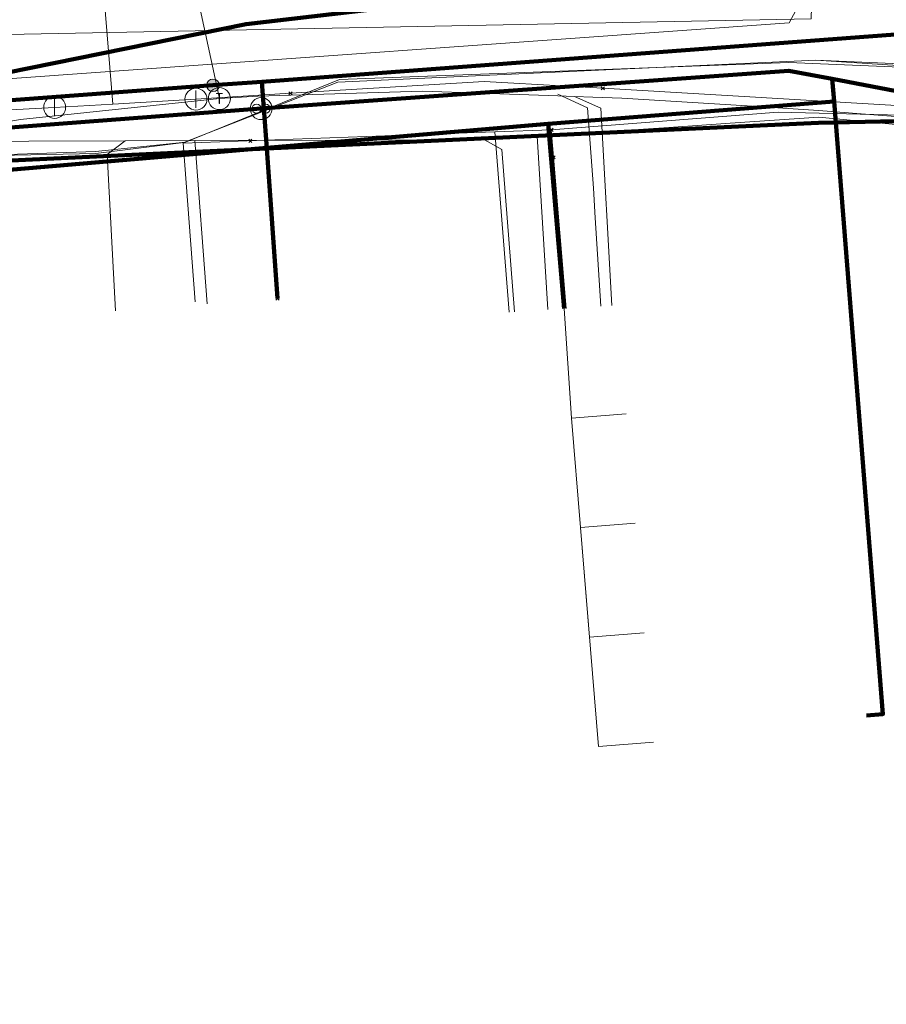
# Model space of a CAD drawing. Extents: x 152558 to 154479, y 462974 to 463683.
# Tile 109 of 256: x 153012 to 153028, y 463646 to 463664. Entities that reach past the tile are written whole.
import ezdxf
from ezdxf.enums import TextEntityAlignment as Align
from ezdxf.lldxf.tags import DXFTag

# ---------------------------------------------------------------- set-up
doc = ezdxf.new("R2010")
doc.units = 0
doc.header["$LTSCALE"] = 0.2
doc.layers.get('0').update_dxf_attribs({"linetype": 'CONTINUOUS'})
for name, color, linetype, lineweight in [('B-RO-KL-DATA_COAXIAAL_17_ZIGGO BV-G', 90, 'KL-DATA-N', 18), ('B-RO-KL-DATA_COAXIAAL_7_ZIGGO BV-G', 90, 'KL-DATA-N', 18), ('B-RO-KL-DATA_DUCT_ZIGGO BV-G', 90, 'CONTINUOUS', 100), ('B-RO-KL-DATA_EUROFIBER NEDERLAND BV-G', 90, 'KL-DATA-N', 18), ('B-RO-KL-DATA_HULPSTUK_KPN BV-S', 90, 'CONTINUOUS', 25), ('B-RO-KL-DATA_HULPSTUK_REGGEFIBER OPERATOR BV-S', 90, 'CONTINUOUS', 25), ('B-RO-KL-DATA_HULPSTUK_ZIGGO BV-S', 90, 'CONTINUOUS', 25), ('B-RO-KL-DATA_KABELBED_KPN BV-G', 90, 'CONTINUOUS', 100), ('B-RO-KL-DATA_KABELBED_ZIGGO BV-G', 90, 'CONTINUOUS', 100), ('B-RO-KL-DATA_REGGEFIBER OPERATOR BV-G', 90, 'KL-DATA-N', 18), ('B-RO-KL-DATA_STEDIN NETBEHEER BV-G', 90, 'KL-DATA-N', 18), ('B-RO-KL-ET_LS_400 V_STEDIN NETBEHEER BV-G', 190, 'KL-LS-N', 18), ('B-RO-KL-GAS_LD_HULPSTUK_STEDIN NETBEHEER BV-S', 50, 'CONTINUOUS', 25), ('B-RO-KL-GAS_LD_PE_110_0.1 BAR_STEDIN NETBEHEER BV-G', 50, 'KL-GAS-LD-N', 18), ('B-RO-KL-GAS_LD_PE_32_0.1 BAR_STEDIN NETBEHEER BV-G', 50, 'KL-GAS-LD-N', 18), ('B-RO-KL-GAS_LD_PVC_160_0.1 BAR_STEDIN NETBEHEER BV-G', 50, 'KL-GAS-LD-N', 18), ('B-RO-KL-WATER_150_VITENS-G', 170, 'KL-WATER-N', 18), ('B-RO-KL-WATER_HULPSTUK_VITENS-S', 170, 'CONTINUOUS', 25)]:
    doc.layers.add(name, color=color, linetype=linetype, lineweight=lineweight)
doc.styles.add('NLCS-ISO', font='NLCS-ISO.ttf')
tags = doc.linetypes.add('KL-DATA-N', pattern='A,4,-1,[101,NLCS.SHX,S=0.5,R=0,X=0,Y=0],-1,4,-1,["D",Standard,S=1,R=0,X=-0.25,Y=-0.5],-1.5', length=12.5).pattern_tags.tags
tags[18] = DXFTag(74, 10)
tags = doc.linetypes.add('KL-GAS-LD-N', pattern='A,4,-1,[69,NLCS.SHX,S=0.5,R=0,X=0,Y=0],-1,4,-1,["L",Standard,S=1,R=0,X=0.25,Y=-0.5],-2', length=13).pattern_tags.tags
tags[18] = DXFTag(74, 10)
tags = doc.linetypes.add('KL-LS-N', pattern='A,4,-1,[103,NLCS.SHX,S=0.75,R=0,X=0,Y=0],-1,4,-1,["L",Standard,S=1,R=0,X=0,Y=-0.5],-2', length=13).pattern_tags.tags
tags[18] = DXFTag(74, 10)
doc.linetypes.add('KL-WATER-N', pattern='A,7,-0.5,[168,NLCS.SHX,S=0.75,R=0,X=0.75,Y=0],-2', length=9.5)

# ---------------------------------------------------------------- blocks, each defined once
blk = doc.blocks.new('SKL-WTB_HULP_T STUK-SO')
at = {"color": 0, "linetype": 'ByBlock', "lineweight": 18}
blk.add_circle((0, 0), 1, dxfattribs=at)
at = {"color": 0, "linetype": 'ByBlock', "lineweight": -2, "style": 'NLCS-ISO'}
blk.add_text('T', height=1, dxfattribs=at).set_placement((0, 0), align=Align.MIDDLE_CENTER)
at = {"color": 0, "linetype": 'ByBlock', "lineweight": 18, "style": 'NLCS-ISO', "flags": 1}
for tag, p in [('TYPE', (1.5, 0)), ('LABEL', (1.5, -1.5)), ('OMSCHRIJVING', (1.5, -3))]:
    blk.add_attdef(tag, p, '', height=1, dxfattribs=at)
blk = doc.blocks.new('SKL-WTB_HULP_OVERLENGTE-SO')
at = {"color": 0, "linetype": 'ByBlock', "lineweight": 18}
for centre, radius in [((0, 0), 1), ((-0.417, 0), 0.417), ((0.417, 0), 0.417)]:
    blk.add_circle(centre, radius, dxfattribs=at)
at = {"color": 0, "linetype": 'ByBlock', "lineweight": 18, "style": 'NLCS-ISO', "flags": 1}
for tag, p in [('TYPE', (1.5, 0)), ('LABEL', (1.5, -1.5)), ('OMSCHRIJVING', (1.5, -3))]:
    blk.add_attdef(tag, p, '', height=1, dxfattribs=at)
blk = doc.blocks.new('SKL-WTB_HULP_OVERIG-SO')
at = {"color": 0, "linetype": 'ByBlock', "lineweight": 18}
for points in [[(-0.141, 0.141), (0.141, -0.141)], [(0.141, 0.141), (-0.141, -0.141)]]:
    blk.add_lwpolyline(points, dxfattribs=at)
at = {"color": 0, "linetype": 'ByBlock', "lineweight": 18, "style": 'NLCS-ISO', "flags": 1}
for tag, p in [('TYPE', (1.5, 0)), ('LABEL', (1.5, -1.5)), ('OMSCHRIJVING', (1.5, -3))]:
    blk.add_attdef(tag, p, '', height=1, dxfattribs=at)
blk = doc.blocks.new('SKL-WTB_HULP_AFSLUITER-SO')
at = {"color": 0, "linetype": 'ByBlock', "lineweight": 18}
blk.add_lwpolyline([(0, 0.8), (0, -0.8)], dxfattribs=at)
blk.add_circle((0, 0), 1, dxfattribs=at)
at = {"color": 0, "linetype": 'ByBlock', "lineweight": 18, "style": 'NLCS-ISO', "flags": 1}
for tag, p in [('TYPE', (1.5, 0)), ('LABEL', (1.5, -1.5)), ('OMSCHRIJVING', (1.5, -3))]:
    blk.add_attdef(tag, p, '', height=1, dxfattribs=at)
blk = doc.blocks.new('SKL-WTB_HULP_MOF-SO')
at = {"linetype": 'ByBlock', "lineweight": 18}
h = blk.add_hatch(color=0, dxfattribs=at)
h.dxf.hatch_style = 1
h.paths.add_polyline_path([(-0.5625, 0, 1), (0.5625, 0, 1)])
at = {"color": 0, "linetype": 'ByBlock', "lineweight": 18}
blk.add_circle((0, 0), 0.5625, dxfattribs=at)
at = {"color": 0, "linetype": 'ByBlock', "lineweight": 18, "style": 'NLCS-ISO', "flags": 1}
for tag, p in [('TYPE', (1.5, 0)), ('LABEL', (1.5, -1.5)), ('OMSCHRIJVING', (1.5, -3))]:
    blk.add_attdef(tag, p, '', height=1, dxfattribs=at)

msp = doc.modelspace()

# ---------------------------------------------------------------- linework, layer by layer
at = {"layer": 'B-RO-KL-DATA_COAXIAAL_17_ZIGGO BV-G', "flags": 128}
msp.add_lwpolyline([(153160.016, 463588.509), (153159.218, 463588.664), (153159.199, 463588.566), (153159.167, 463588.403), (153158.909, 463587.097), (153158.866, 463586.877), (153157.308, 463578.986), (153157.296, 463578.988), (153157.067, 463579.034), (153156.817, 463579.084), (153151.914, 463580.054), (153151.244, 463580.186), (153151.03, 463580.228), (153151.095, 463580.542), (153151.136, 463580.742), (153151.344, 463580.701), (153151.942, 463583.771), (153152.64, 463587.358), (153152.645, 463587.386), (153154.022, 463594.355), (153155.253, 463600.593), (153155.216, 463600.6), (153155.538, 463602.168), (153158.885, 463618.455), (153157.938, 463618.814), (153157.763, 463618.88), (153157.758, 463618.882), (153154.011, 463620.303), (153153.73, 463620.409), (153144.478, 463624.001), (153139.625, 463625.885), (153139.441, 463625.956), (153134.037, 463628.036), (153132.731, 463628.539), (153122.855, 463632.34), (153122.758, 463632.09), (153119.632, 463633.301), (153119.727, 463633.546), (153112.624, 463636.304), (153112.527, 463636.054), (153112.246, 463636.163), (153111.757, 463636.64), (153111.158, 463637.226), (153104.683, 463639.638), (153099.058, 463641.733), (153097.654, 463642.256), (153095.211, 463643.166), (153095.179, 463643.064), (153094.01, 463643.517), (153090.734, 463644.785), (153084.809, 463647.079), (153079.428, 463649.162), (153075.435, 463650.707), (153072.718, 463651.759), (153070.344, 463652.652), (153069.041, 463653.142), (153066.3, 463654.118), (153063.215, 463655.216), (153060.805, 463656.024), (153055.349, 463657.279), (153055.057, 463657.346), (153052.416, 463657.909), (153047.476, 463658.962), (153045.781, 463659.323), (153039.816, 463660.345), (153038.302, 463660.518), (153034.515, 463660.95), (153030.771, 463661.662), (153029.51, 463661.902), (153026.598, 463662.456), (153025.807, 463662.606), (153022.86, 463662.421), (153016.207, 463661.917), (153010.568, 463661.49), (153009.717, 463661.426), (153008.897, 463676.179), (153011.629, 463677.639), (153011.189, 463681.119), (153011.053, 463682.194)], dxfattribs=at)
at = {"layer": 'B-RO-KL-DATA_COAXIAAL_7_ZIGGO BV-G', "flags": 128}
for points in [[(153006.287, 463637.496), (153006.264, 463637.685), (153005.852, 463640.957), (153004.314, 463653.152), (153003.381, 463660.555), (153004.263, 463660.666), (153007.033, 463660.562), (153007.119, 463660.478), (153007.258, 463660.2), (153007.359, 463660.533), (153007.37, 463660.549), (153008.291, 463660.515), (153009.434, 463660.613), (153010.196, 463660.678), (153016.723, 463661.237), (153021.432, 463661.64), (153021.72, 463658.276), (153021.852, 463656.28), (153022.017, 463654.287), (153023.014, 463654.366)], [(153006.287, 463637.496), (153006.264, 463637.685), (153005.852, 463640.957), (153004.314, 463653.152), (153003.381, 463660.555), (153004.263, 463660.666), (153007.033, 463660.562), (153007.119, 463660.478), (153007.258, 463660.2), (153007.359, 463660.533), (153007.37, 463660.549), (153008.291, 463660.515), (153009.434, 463660.613), (153010.196, 463660.678), (153016.723, 463661.237), (153021.432, 463661.64), (153021.72, 463658.276), (153021.852, 463656.28), (153022.017, 463654.287), (153022.182, 463652.294), (153023.179, 463652.373)], [(153006.287, 463637.496), (153006.264, 463637.685), (153005.852, 463640.957), (153004.314, 463653.152), (153003.381, 463660.555), (153004.263, 463660.666), (153007.033, 463660.562), (153007.119, 463660.478), (153007.258, 463660.2), (153007.359, 463660.533), (153007.37, 463660.549), (153008.291, 463660.515), (153009.434, 463660.613), (153010.196, 463660.678), (153016.723, 463661.237), (153021.432, 463661.64), (153021.72, 463658.276), (153021.852, 463656.28), (153022.849, 463656.36)], [(153006.287, 463637.496), (153006.264, 463637.685), (153005.852, 463640.957), (153004.314, 463653.152), (153003.381, 463660.555), (153004.263, 463660.666), (153007.033, 463660.562), (153007.119, 463660.478), (153007.258, 463660.2), (153007.359, 463660.533), (153007.37, 463660.549), (153008.291, 463660.515), (153009.434, 463660.613), (153010.196, 463660.678), (153016.723, 463661.237), (153021.432, 463661.64), (153021.72, 463658.276), (153021.852, 463656.28), (153022.017, 463654.287), (153022.347, 463650.301), (153023.344, 463650.383)]]:
    msp.add_lwpolyline(points, dxfattribs=at)
at = {"layer": 'B-RO-KL-DATA_DUCT_ZIGGO BV-G', "flags": 128}
for points in [[(152984.568, 463655.317), (152995.094, 463659.083), (152996.415, 463659.681), (152998.38, 463659.928), (153003.332, 463660.942), (153009.717, 463661.426), (153016.207, 463661.917), (153025.807, 463662.606), (153026.598, 463662.456), (153029.51, 463661.902), (153030.771, 463661.662), (153034.515, 463660.95), (153038.302, 463660.518), (153039.816, 463660.345), (153045.781, 463659.323), (153047.476, 463658.962), (153052.416, 463657.909), (153055.349, 463657.279), (153060.805, 463656.024), (153066.3, 463654.118), (153070.344, 463652.652), (153075.435, 463650.707)], [(152984.568, 463655.317), (152995.094, 463659.083), (152996.415, 463659.681), (152998.38, 463659.928), (153003.332, 463660.942), (153009.717, 463661.426), (153016.207, 463661.917), (153025.807, 463662.606), (153026.598, 463662.456), (153029.51, 463661.902), (153030.771, 463661.662), (153034.515, 463660.95), (153038.302, 463660.518), (153039.816, 463660.345), (153045.781, 463659.323), (153047.476, 463658.962), (153052.416, 463657.909), (153055.349, 463657.279), (153060.805, 463656.024), (153066.3, 463654.118), (153070.344, 463652.652), (153075.435, 463650.707)], [(153075.435, 463650.707), (153070.344, 463652.652), (153066.3, 463654.118), (153060.805, 463656.024), (153055.349, 463657.279), (153052.416, 463657.909), (153047.476, 463658.962), (153045.781, 463659.323), (153039.816, 463660.345), (153038.302, 463660.518), (153034.515, 463660.95), (153030.771, 463661.662), (153029.51, 463661.902), (153026.598, 463662.456), (153025.807, 463662.606), (153016.207, 463661.917), (153009.717, 463661.426), (153003.332, 463660.942), (152998.38, 463659.928), (152996.415, 463659.681), (152995.094, 463659.083), (152984.568, 463655.317)], [(153075.435, 463650.707), (153070.344, 463652.652), (153066.3, 463654.118), (153060.805, 463656.024), (153055.349, 463657.279), (153052.416, 463657.909), (153047.476, 463658.962), (153045.781, 463659.323), (153039.816, 463660.345), (153038.302, 463660.518), (153034.515, 463660.95), (153030.771, 463661.662), (153029.51, 463661.902), (153026.598, 463662.456), (153025.807, 463662.606), (153016.207, 463661.917), (153009.717, 463661.426), (153003.332, 463660.942), (152998.38, 463659.928), (152996.415, 463659.681), (152995.094, 463659.083), (152984.568, 463655.317)], [(152984.568, 463655.317), (152995.094, 463659.083), (152996.415, 463659.681), (152998.38, 463659.928), (153003.332, 463660.942), (153003.381, 463660.555), (153004.263, 463660.666), (153007.033, 463660.562), (153007.155, 463660.406), (153007.258, 463660.2), (153007.37, 463660.549), (153008.291, 463660.515), (153009.434, 463660.613), (153010.196, 463660.678), (153021.432, 463661.64), (153026.631, 463662.044), (153026.598, 463662.456), (153029.51, 463661.902), (153037.283, 463661.406), (153043.92, 463660.567), (153050.495, 463659.331)], [(153058.668, 463657.173), (153058.323, 463657.282), (153056.985, 463657.704), (153050.495, 463659.331), (153043.92, 463660.567), (153037.283, 463661.406), (153029.51, 463661.902), (153026.598, 463662.456), (153026.631, 463662.044), (153021.432, 463661.64), (153010.196, 463660.678), (153009.434, 463660.613), (153008.291, 463660.515), (153007.37, 463660.549), (153007.258, 463660.2), (153007.155, 463660.406), (153007.033, 463660.562), (153004.263, 463660.666), (153003.381, 463660.555), (153003.332, 463660.942), (152998.38, 463659.928), (152996.415, 463659.681), (152995.094, 463659.083), (152984.568, 463655.317)], [(153007.958, 463660.955), (153007.52, 463660.777), (153007.37, 463660.549), (153008.291, 463660.515), (153009.434, 463660.613), (153010.196, 463660.678), (153021.432, 463661.64), (153026.631, 463662.044), (153026.598, 463662.456), (153029.51, 463661.902), (153030.771, 463661.662), (153034.515, 463660.95), (153038.302, 463660.518), (153039.816, 463660.345), (153045.781, 463659.323), (153047.476, 463658.962), (153052.416, 463657.909), (153055.349, 463657.279), (153060.805, 463656.024), (153066.3, 463654.118), (153070.344, 463652.652), (153075.435, 463650.707)], [(153075.435, 463650.707), (153070.344, 463652.652), (153066.3, 463654.118), (153060.805, 463656.024), (153055.349, 463657.279), (153052.416, 463657.909), (153047.476, 463658.962), (153045.781, 463659.323), (153039.816, 463660.345), (153038.302, 463660.518), (153034.515, 463660.95), (153030.771, 463661.662), (153029.51, 463661.902), (153026.598, 463662.456), (153026.631, 463662.044), (153021.432, 463661.64), (153010.196, 463660.678), (153009.434, 463660.613), (153008.291, 463660.515), (153007.37, 463660.549), (153007.52, 463660.777), (153007.958, 463660.955)], [(153075.435, 463650.707), (153070.344, 463652.652), (153066.3, 463654.118), (153060.805, 463656.024), (153055.349, 463657.279), (153052.416, 463657.909), (153047.476, 463658.962), (153045.781, 463659.323), (153039.816, 463660.345), (153038.302, 463660.518), (153034.515, 463660.95), (153030.771, 463661.662), (153029.51, 463661.902), (153026.598, 463662.456), (153026.631, 463662.044), (153021.432, 463661.64), (153010.196, 463660.678), (153009.434, 463660.613), (153008.291, 463660.515), (153007.37, 463660.549), (153007.52, 463660.777), (153007.958, 463660.955)], [(153050.495, 463659.331), (153043.92, 463660.567), (153037.283, 463661.406), (153029.51, 463661.902), (153026.598, 463662.456), (153026.631, 463662.044), (153021.432, 463661.64), (153010.196, 463660.678)], [(153075.435, 463650.707), (153070.344, 463652.652), (153066.3, 463654.118), (153060.805, 463656.024), (153055.349, 463657.279), (153052.416, 463657.909), (153047.476, 463658.962), (153045.781, 463659.323), (153039.816, 463660.345), (153038.302, 463660.518), (153034.515, 463660.95), (153030.771, 463661.662), (153029.51, 463661.902), (153026.598, 463662.456), (153026.631, 463662.044), (153021.432, 463661.64), (153010.196, 463660.678)]]:
    msp.add_lwpolyline(points, dxfattribs=at)
at = {"layer": 'B-RO-KL-DATA_EUROFIBER NEDERLAND BV-G', "flags": 128}
msp.add_lwpolyline([(153121.5, 463384.9), (153118.7, 463385.3), (153112.3, 463387), (153111.1, 463387.4), (153110.2, 463388.1), (153110.6, 463390.3), (153112.1, 463396.3), (153113.1, 463402.8), (153113.3, 463406.2), (153112.9, 463407.3), (153112.9, 463413.6), (153112, 463421.3), (153109.9, 463428.3), (153107.1, 463435.7), (153103.8, 463442.4), (153099.1, 463449.1), (153096, 463452.3), (153095, 463454.7), (153091.2, 463458.4), (153090.7, 463459.4), (153088.4, 463461), (153067.9, 463474.2), (153053.1, 463483.3), (153038.5, 463492.6), (153043.8, 463501), (153043.8, 463501.4), (153037.9, 463505.5), (153029.7, 463510.5), (153009.1, 463523.3), (153002.1, 463528), (152977.7, 463543.5), (152974.3, 463546.2), (152971.2, 463550.5), (152969, 463555.7), (152968.3, 463559.4), (152966.8, 463570.2), (152964.1, 463591.5), (152962.6, 463604.2), (152960.9, 463617.6), (152960.6, 463619.3), (152959.2, 463630.8), (152957.4, 463644.6), (152957.3, 463646.4), (152961.1, 463649), (152966, 463650.4), (152979, 463654.6), (152994.9, 463659.6), (152998.1, 463658.9), (153005.8, 463659.7), (153008.3, 463661), (153013.2, 463661.1), (153014.8, 463661.3), (153017.6, 463662.4), (153026.3, 463662.8), (153030.7, 463662.6), (153037.6, 463661.8), (153046.8, 463660.4), (153057.3, 463657.7), (153068.9, 463653.5), (153083.7, 463647.9), (153094.5, 463643.5), (153097.3, 463642.9), (153103.9, 463640.4), (153111.5, 463636.9), (153126.6, 463631.2), (153152.7, 463621), (153154.4, 463620.5), (153156.3, 463619.7), (153157.9, 463618.3), (153158.4, 463617.1), (153158, 463614.3), (153158, 463614), (153158.3, 463613.7), (153163.5, 463612.2), (153164.6, 463612.6), (153165.6, 463614.8), (153167, 463615.6), (153168.6, 463615.3), (153187.9, 463610), (153271.4, 463587.6), (153289.4, 463583), (153318.1, 463575.1), (153319.2, 463574.9), (153319.4, 463573.8), (153318.8, 463570), (153319.2, 463569.4), (153320, 463569.1), (153326.4, 463567.3), (153327, 463568.4), (153327.6, 463571.1), (153329, 463572.2), (153329.4, 463572.2), (153356.9, 463564.7), (153365.6, 463562.5), (153366, 463562.5), (153368.7, 463561.9), (153371.2, 463561), (153372.2, 463560.9), (153381.9, 463558.3), (153386.8, 463556.9), (153429.8, 463545.3), (153435.7, 463543.5), (153486.6, 463529.8), (153500.6, 463525.9), (153520.2, 463521), (153578.3, 463505.3), (153611.1, 463496.7), (153617.8, 463494.8), (153679.4, 463478.2), (153685.9, 463476.3), (153687.1, 463475), (153687.5, 463473.8), (153686.8, 463471.6), (153686.4, 463469.8), (153686.8, 463469.3), (153687.4, 463470.1), (153687.5, 463472.1), (153692.084, 463495.773)], dxfattribs=at)
at = {"layer": 'B-RO-KL-DATA_KABELBED_KPN BV-G', "flags": 128}
for points in [[(153081.305, 463651.544), (153063.948, 463657.396), (153053.971, 463660.286), (153050.558, 463661.119), (153041.934, 463662.866), (153039.253, 463663.194), (153035.691, 463663.63), (153031.149, 463664.186), (153026.12, 463664.649), (153015.932, 463663.455), (153007.611, 463661.766), (153007.558, 463661.755), (153006.049, 463661.62), (153005.745, 463661.593), (153005.603, 463661.562), (153004.938, 463661.415), (153000.013, 463660.327)], [(153035.488, 463662.681), (153030.919, 463663.213), (153030.415, 463663.265), (153029.284, 463663.331), (153028.151, 463663.296), (153016.221, 463662.407), (153015.331, 463662.341), (153008.24, 463661.813), (153007.739, 463661.775), (153007.611, 463661.766), (153006.613, 463661.694), (153006.612, 463661.694)], [(153035.488, 463662.681), (153035.311, 463661.851), (153030.586, 463661.75), (153026.349, 463661.658), (153025.156, 463661.602), (153016.308, 463661.189), (153008.3, 463660.816), (153003.644, 463660.459), (153003.512, 463660.449), (153000, 463660.179), (152998.997, 463660.103), (152998.528, 463660.067), (152998.064, 463659.897), (152992.775, 463657.954), (152990.566, 463657.143)], [(153016.504, 463658.458), (153016.308, 463661.189), (153016.221, 463662.407), (153015.331, 463662.341)]]:
    msp.add_lwpolyline(points, dxfattribs=at)
at = {"layer": 'B-RO-KL-DATA_KABELBED_ZIGGO BV-G', "flags": 128}
for points in [[(153026.598, 463662.456), (153025.807, 463662.606), (153016.207, 463661.917)], [(153026.631, 463662.044), (153026.598, 463662.456)], [(153026.598, 463662.456), (153029.51, 463661.902)], [(153026.631, 463662.044), (153021.432, 463661.64)], [(153027.222, 463650.867), (153027.521, 463650.891), (153026.631, 463662.044)], [(153016.207, 463661.917), (153009.717, 463661.426)], [(153021.432, 463661.64), (153010.196, 463660.678)], [(153021.432, 463661.64), (153021.72, 463658.276)]]:
    msp.add_lwpolyline(points, dxfattribs=at)
at = {"layer": 'B-RO-KL-DATA_REGGEFIBER OPERATOR BV-G', "flags": 128}
for points in [[(153140, 463381), (153138.4, 463380.7), (153121.4, 463384.1), (153118.7, 463385.3), (153117.1, 463385.7), (153112.3, 463387), (153111.1, 463387.4), (153110.2, 463388.1), (153110.6, 463390.3), (153112.1, 463396.3), (153112.9, 463401.5), (153113.1, 463402.8), (153113.3, 463406.2), (153112.9, 463407.3), (153112.9, 463411.3), (153112.9, 463413.6), (153112, 463421.3), (153109.9, 463428.3), (153107.4, 463434.8), (153107.1, 463435.7), (153103.8, 463442.4), (153103.5, 463442.9), (153099.1, 463449.1), (153096.6, 463452.6), (153095, 463454.7), (153092.7, 463456.9), (153091.2, 463458.4), (153090.7, 463459.4), (153088.4, 463461), (153082.5, 463464.8), (153082.1, 463465.1), (153076.7, 463468.6), (153069.4, 463473.2), (153067.6, 463473.8), (153060.6, 463478.7), (153053.1, 463483.3), (153044.5, 463488.8), (153038.5, 463492.6), (153038.9, 463493.3), (153043.2, 463500), (153043.8, 463501), (153043.8, 463501.4), (153040.5, 463503.7), (153037.9, 463505.5), (153029.7, 463510.5), (153009.1, 463523.3), (153002.1, 463528), (152991.4, 463534.8), (152977.7, 463543.5), (152974.3, 463546.2), (152971.2, 463550.5), (152969, 463555.7), (152968.3, 463559.4), (152966.8, 463570.2), (152966.5, 463572.7), (152966, 463577), (152965.4, 463581.3), (152964.9, 463585.6), (152964.4, 463589.9), (152964.1, 463591.5), (152962.6, 463604.2), (152960.7, 463618.5), (152960.6, 463619.3), (152959.1, 463631.7), (152958.8, 463633.6), (152957.4, 463644.6), (152957.4, 463645.5), (152957.3, 463646.4), (152957.8, 463646.6), (152959.3, 463646.9), (152959.9, 463647), (152960.4, 463646.6), (152960.4, 463646.9), (152960.4, 463648.3), (152961.1, 463649), (152966, 463650.4), (152979, 463654.6), (152994.9, 463659.6), (152996, 463659.4), (152998.1, 463658.9), (153003.5, 463659.5), (153005.8, 463659.7), (153008.3, 463661), (153013.2, 463661.1), (153014.8, 463661.3), (153017.6, 463662.4), (153026.3, 463662.8), (153030.8, 463662.5), (153037.6, 463661.8), (153046.8, 463660.4), (153057.3, 463657.7), (153063.3, 463655.5), (153083.7, 463647.9), (153094.5, 463643.5), (153096.2, 463643.1), (153097.3, 463642.9), (153098.1, 463642.6), (153103.9, 463640.4), (153106.4, 463639.2), (153113, 463636.4), (153130.3, 463629.7), (153146.5, 463623.4), (153152.7, 463621), (153154.4, 463620.5), (153156.3, 463619.7), (153156.6, 463619.4), (153157.9, 463618.3), (153158.4, 463617.1), (153158, 463614.3), (153158, 463614), (153158.3, 463613.7), (153163.5, 463612.2), (153164.6, 463612.6), (153165.6, 463614.8), (153167, 463615.6), (153168.6, 463615.3), (153187.9, 463610), (153209.5, 463604.2), (153244.2, 463594.8), (153247.7, 463593.9), (153272.9, 463587.2), (153287.4, 463583.5), (153310.9, 463577.1), (153318.1, 463575.1), (153319.2, 463574.9), (153319.4, 463573.8), (153319, 463571.1), (153318.8, 463570), (153319.2, 463569.4), (153320, 463569.1), (153325.9, 463567.4), (153326.4, 463567.3), (153326.7, 463567.9), (153327, 463568.4), (153327.6, 463571.1), (153329, 463572.2), (153329.4, 463572.2), (153331.9, 463571.6), (153353.8, 463565.6), (153365.6, 463562.5), (153366, 463562.5), (153368.7, 463561.9), (153371.2, 463561), (153372.2, 463560.9), (153381.9, 463558.3), (153386.8, 463556.9), (153387.6, 463556.7), (153411.5, 463550.2), (153432.6, 463544.5), (153435.7, 463543.5), (153444.9, 463541), (153459.6, 463537.1), (153486.6, 463529.8), (153494.7, 463527.5), (153500.6, 463525.9), (153520.2, 463521), (153536.3, 463516.6), (153578.3, 463505.3), (153611.1, 463496.7), (153617.8, 463494.8), (153629.3, 463491.7), (153642.5, 463488.1), (153659.8, 463483.5), (153679.4, 463478.2), (153685.9, 463476.3), (153687.1, 463475), (153687.5, 463473.8), (153686.8, 463471.8), (153686.8, 463471.6), (153686.4, 463469.8), (153686.8, 463469.3), (153687.4, 463470.1), (153687.5, 463472.1), (153692.127, 463495.761)], [(152960.424, 463646.613), (152960.382, 463646.919), (152960.387, 463648.292), (152961.093, 463648.992), (152966.016, 463650.43), (152979.009, 463654.613), (152994.903, 463659.601), (152995.976, 463659.401), (152998.14, 463658.941), (153003.532, 463659.463), (153005.83, 463659.668), (153008.27, 463660.96), (153013.193, 463661.138), (153014.831, 463661.305), (153017.634, 463662.448), (153025.807, 463662.758), (153030.781, 463662.546), (153037.643, 463661.815), (153046.75, 463660.369), (153057.305, 463657.727), (153063.331, 463655.537), (153083.706, 463647.908), (153094.482, 463643.49), (153096.195, 463643.148), (153097.349, 463642.934), (153098.13, 463642.589), (153103.892, 463640.37), (153106.377, 463639.166), (153113.02, 463636.364), (153130.264, 463629.722), (153146.511, 463623.357), (153152.661, 463620.953), (153154.379, 463620.501), (153156.348, 463619.651), (153156.645, 463619.428), (153157.921, 463618.302), (153158.37, 463617.084), (153157.95, 463614.251), (153157.964, 463613.964), (153158.254, 463613.73), (153163.497, 463612.211), (153164.556, 463612.642), (153165.61, 463614.792), (153166.976, 463615.553), (153168.62, 463615.346), (153187.887, 463609.995), (153209.539, 463604.216), (153244.237, 463594.807), (153247.694, 463593.874), (153272.928, 463587.202), (153287.371, 463583.473), (153310.915, 463577.068), (153318.147, 463575.14), (153319.16, 463574.891), (153319.36, 463573.785), (153318.965, 463571.075), (153318.834, 463569.999), (153319.216, 463569.358), (153320.047, 463569.065), (153325.92, 463567.433), (153326.396, 463567.308)], [(153021.487, 463661.531), (153025.616, 463661.852), (153030.346, 463661.738), (153037.539, 463661.022)], [(153014.788, 463661.286), (153020.462, 463661.493)], [(153020.462, 463661.493), (153021.487, 463661.531)], [(153020.462, 463661.493), (153020.717, 463658.213)], [(153021.487, 463661.531), (153021.528, 463661.033), (153021.755, 463658.276)], [(153014.788, 463661.286), (153015.005, 463658.4)]]:
    msp.add_lwpolyline(points, dxfattribs=at)
at = {"layer": 'B-RO-KL-DATA_STEDIN NETBEHEER BV-G', "flags": 128}
for points in [[(153030.251, 463677.736), (153027.295, 463677.946), (153026.852, 463673.491), (153026.72, 463668.826), (153026.121, 463664.048), (153025.812, 463663.481), (153008.144, 463662.209), (152990.266, 463657.777), (152968.069, 463650.151), (152948.014, 463644.582), (152930.302, 463642.495), (152832.527, 463630.039), (152823.319, 463628.727), (152799, 463625.545), (152775.186, 463622.63), (152763.47, 463621.018), (152712.314, 463614.224), (152706.201, 463613.227), (152674.096, 463609.016), (152638.04, 463604.384), (152619.28, 463602.203)], [(153047.027, 463674.144), (153040.906, 463675.585), (153026.618, 463677.734), (153026.215, 463663.554), (153011.266, 463663.258)]]:
    msp.add_lwpolyline(points, dxfattribs=at)
at = {"layer": 'B-RO-KL-ET_LS_400 V_STEDIN NETBEHEER BV-G', "flags": 128}
for points in [[(152992.385, 463658.146), (152996.347, 463660.086), (153008.222, 463661.312), (153011.979, 463661.324), (153013.733, 463661.33), (153015.002, 463661.334), (153017.98, 463661.344), (153020.27, 463661.351), (153021.227, 463661.414), (153023.625, 463661.575), (153024.74, 463661.65), (153026.356, 463661.759), (153030.041, 463661.409), (153033.58, 463661.024), (153036.76, 463660.639), (153037.845, 463660.5), (153039.304, 463660.361), (153040.708, 463660.206), (153043.126, 463659.885), (153044.543, 463659.669), (153046.142, 463659.396), (153047.58, 463659.127), (153048.852, 463658.867), (153050.592, 463658.485), (153052.35, 463658.061), (153052.764, 463657.956), (153052.775, 463657.953), (153054.082, 463657.608), (153056.016, 463657.058), (153057.324, 463656.661), (153058.721, 463656.212), (153061.36, 463655.314), (153063.613, 463654.555), (153065.978, 463653.744), (153071.436, 463651.828), (153071.867, 463651.674), (153074.843, 463650.6), (153076.47, 463650.004), (153077.267, 463649.709), (153080.638, 463648.449), (153082.225, 463647.847), (153086.236, 463646.3), (153088.845, 463645.275), (153089.064, 463645.188), (153089.283, 463645.101), (153090.567, 463644.589), (153099.578, 463641.389), (153105.716, 463639.182), (153106.675, 463641.699), (153106.818, 463641.644)], [(153013.56, 463658.237), (153013.407, 463661.083), (153013.733, 463661.33)], [(153015.226, 463658.362), (153015.002, 463661.334)], [(153020.817, 463658.219), (153020.585, 463661.17), (153020.27, 463661.351)], [(153021.426, 463658.258), (153021.227, 463661.414)]]:
    msp.add_lwpolyline(points, dxfattribs=at)
at = {"layer": 'B-RO-KL-GAS_LD_PE_110_0.1 BAR_STEDIN NETBEHEER BV-G', "flags": 128}
msp.add_lwpolyline([(153011.999, 463678.289), (153012.034, 463677.886), (153015.447, 463662.099)], dxfattribs=at)
at = {"layer": 'B-RO-KL-GAS_LD_PE_32_0.1 BAR_STEDIN NETBEHEER BV-G', "flags": 128}
for points in [[(153021.604, 463662.179), (153022.147, 463661.931), (153022.255, 463660.471), (153022.285, 463659.93)], [(153021.909, 463662.139), (153022.385, 463661.923), (153022.587, 463658.331)], [(153022.285, 463659.93), (153022.387, 463658.318)]]:
    msp.add_lwpolyline(points, dxfattribs=at)
at = {"layer": 'B-RO-KL-GAS_LD_PVC_160_0.1 BAR_STEDIN NETBEHEER BV-G', "flags": 128}
for points in [[(153015.447, 463662.099), (153016.149, 463662.146), (153019.143, 463662.234), (153021.608, 463662.149), (153021.909, 463662.139), (153022.245, 463662.127), (153022.772, 463662.109), (153025.146, 463661.96), (153026.347, 463661.884), (153030.541, 463661.556), (153033.559, 463661.264), (153034.973, 463661.107), (153037.712, 463660.761), (153038.408, 463660.664), (153040.674, 463660.329), (153043.537, 463659.858), (153046.86, 463659.233), (153049.429, 463658.697), (153052.015, 463658.115), (153052.956, 463657.883), (153054.091, 463657.604), (153056.894, 463656.873), (153059.498, 463656.14), (153062.39, 463655.269), (153064.208, 463654.683), (153064.757, 463654.502), (153066.807, 463653.809), (153068.597, 463653.174), (153069.107, 463652.977), (153071.693, 463651.979), (153076.237, 463650.226), (153078.122, 463649.498), (153080.475, 463648.59), (153082.138, 463647.948), (153086.096, 463646.42), (153086.256, 463646.358), (153090.598, 463644.683), (153098.04, 463641.865), (153106.757, 463638.565)], [(152996.456, 463659.394), (152997.242, 463659.639), (153000, 463660.032), (153008.239, 463661.113), (153011.828, 463661.719), (153015.447, 463662.099)]]:
    msp.add_lwpolyline(points, dxfattribs=at)
at = {"layer": 'B-RO-KL-WATER_150_VITENS-G', "flags": 128}
for points in [[(153012.286, 463676.986), (153013.506, 463661.996)], [(153015.02, 463662.089), (153016.742, 463662.195), (153020.263, 463662.412), (153021.775, 463662.324), (153022.425, 463662.286), (153026.328, 463662.058), (153030.327, 463661.824), (153033.964, 463661.347), (153040.588, 463660.477), (153046.615, 463659.685), (153048.493, 463659.438), (153052.991, 463658.432), (153056.619, 463657.62)], [(153013.506, 463661.996), (153015.02, 463662.089)], [(153012.45, 463661.939), (153009.578, 463661.783), (152998.115, 463661.161), (152996.677, 463660.919)], [(153013.506, 463661.996), (153012.45, 463661.939)]]:
    msp.add_lwpolyline(points, dxfattribs=at)

# ---------------------------------------------------------------- block references
at = {"layer": 'B-RO-KL-DATA_HULPSTUK_KPN BV-S', "xscale": 0.2, "yscale": 0.2, "zscale": 0.2}
for name, p in [('SKL-WTB_HULP_MOF-SO', (153015.331, 463662.341)), ('SKL-WTB_HULP_OVERIG-SO', (153015.331, 463662.341)), ('SKL-WTB_HULP_OVERIG-SO', (153016.504, 463658.458))]:
    msp.add_blockref(name, p, dxfattribs=at)
at = {"layer": 'B-RO-KL-DATA_HULPSTUK_REGGEFIBER OPERATOR BV-S', "xscale": 0.2, "yscale": 0.2, "zscale": 0.2}
for p in [(153021.49, 463661.53), (153016.01, 463661.33), (153021.53, 463661.03)]:
    msp.add_blockref('SKL-WTB_HULP_OVERIG-SO', p, dxfattribs=at)
at = {"layer": 'B-RO-KL-DATA_HULPSTUK_ZIGGO BV-S', "xscale": 0.2, "yscale": 0.2, "zscale": 0.2}
msp.add_blockref('SKL-WTB_HULP_OVERLENGTE-SO', (153016.207, 463661.917), dxfattribs=at)
at = {"layer": 'B-RO-KL-GAS_LD_HULPSTUK_STEDIN NETBEHEER BV-S', "xscale": 0.2, "yscale": 0.2, "zscale": 0.2}
msp.add_blockref('SKL-WTB_HULP_T STUK-SO', (153015.447, 463662.099), dxfattribs=at)
at = {"layer": 'B-RO-KL-WATER_HULPSTUK_VITENS-S', "xscale": 0.2, "yscale": 0.2, "zscale": 0.2}
for name, p in [('SKL-WTB_HULP_AFSLUITER-SO', (153015.02, 463662.089)), ('SKL-WTB_HULP_OVERIG-SO', (153016.742, 463662.195)), ('SKL-WTB_HULP_OVERIG-SO', (153021.775, 463662.324)), ('SKL-WTB_HULP_OVERIG-SO', (153022.425, 463662.286)), ('SKL-WTB_HULP_AFSLUITER-SO', (153012.45, 463661.939))]:
    msp.add_blockref(name, p, dxfattribs=at)

doc.saveas('drawing.dxf')
